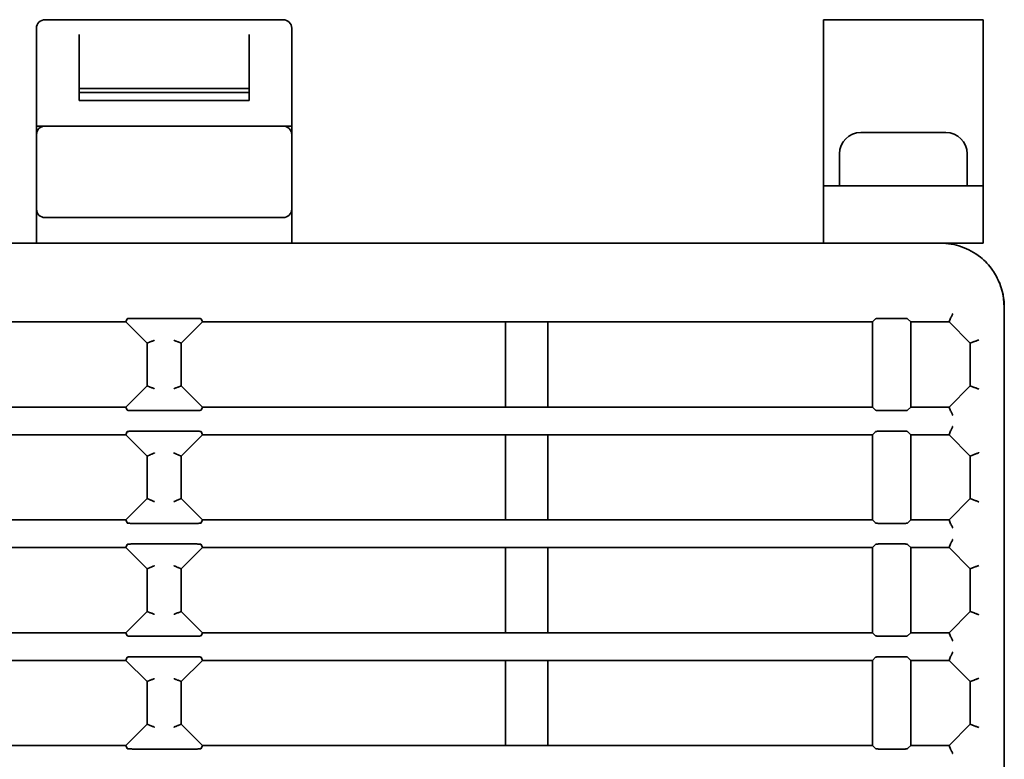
# Model space of a CAD drawing. Header units: millimetres. Extents: x 108 to 291, y 38 to 239.
# Tile 6 of 11: x 125 to 148, y 91 to 108. Entities that reach past the tile are written whole.
import ezdxf

# ---------------------------------------------------------------- set-up
doc = ezdxf.new("R2010")
doc.units = ezdxf.units.MM

msp = doc.modelspace()

# ---------------------------------------------------------------- linework, layer by layer
at = {"color": 7, "linetype": 'Continuous', "lineweight": 35}
for p, q in [((125.008, 107.841), (125.008, 108.107)), ((130.808, 108.307), (125.208, 108.307)), ((131.008, 108.107), (131.008, 107.841)), ((143.508, 108.307), (147.258, 108.307)), ((143.508, 108.307), (143.508, 108.29)), ((143.508, 108.29), (143.508, 108.039)), ((147.258, 108.307), (147.258, 108.29)), ((147.258, 108.29), (147.258, 108.039)), ((126.008, 107.963), (126.008, 106.688)), ((130.008, 107.963), (130.008, 106.688)), ((143.508, 108.039), (143.508, 107.748)), ((147.258, 108.039), (147.258, 107.748)), ((125.008, 105.807), (125.008, 107.841)), ((131.008, 107.841), (131.008, 105.807)), ((143.508, 107.748), (143.508, 104.707)), ((147.258, 107.748), (147.258, 104.707)), ((126.008, 106.688), (130.008, 106.688)), ((126.008, 106.688), (126.008, 106.597)), ((130.008, 106.597), (126.008, 106.597)), ((126.008, 106.597), (126.008, 106.409)), ((130.008, 106.688), (130.008, 106.597)), ((130.008, 106.409), (130.008, 106.597)), ((130.008, 106.409), (126.008, 106.409)), ((125.008, 105.807), (125.008, 105.607)), ((125.208, 105.807), (125.008, 105.807)), ((126.008, 105.807), (125.208, 105.807)), ((126.008, 105.807), (130.008, 105.807)), ((131.008, 105.807), (130.808, 105.807)), ((131.008, 105.807), (131.008, 105.607)), ((125.008, 103.857), (125.008, 105.607)), ((131.008, 105.607), (131.008, 103.857)), ((144.383, 105.657), (145.383, 105.657)), ((145.383, 105.657), (146.383, 105.657)), ((143.883, 105.157), (143.883, 104.407)), ((146.883, 104.407), (146.883, 105.157)), ((143.508, 104.707), (143.508, 104.407)), ((147.258, 104.707), (147.258, 104.407)), ((143.508, 104.407), (147.258, 104.407)), ((143.508, 104.407), (143.508, 104.107)), ((147.258, 104.407), (147.258, 104.107)), ((143.508, 104.107), (143.508, 103.357)), ((147.258, 104.107), (147.258, 103.357)), ((125.008, 103.057), (125.008, 103.857)), ((131.008, 103.857), (131.008, 103.057)), ((125.208, 103.657), (126.008, 103.657)), ((126.008, 103.657), (130.008, 103.657)), ((130.008, 103.657), (130.808, 103.657)), ((143.508, 103.357), (143.508, 103.057)), ((147.258, 103.357), (147.258, 103.057)), ((109.758, 103.057), (146.258, 103.057)), ((146.258, 103.057), (147.258, 103.057)), ((147.758, 101.557), (147.758, 42.945)), ((147.758, 101.557), (147.758, 101.557)), ((127.108, 101.207), (120.36, 101.207)), ((127.108, 101.207), (127.138, 101.28)), ((127.608, 100.707), (127.108, 101.207)), ((127.267, 101.291), (128.748, 101.291)), ((128.908, 101.207), (128.408, 100.707)), ((128.878, 101.28), (128.908, 101.207)), ((137.031, 101.207), (136.031, 101.207)), ((136.031, 99.207), (136.031, 101.207)), ((137.658, 101.207), (137.031, 101.207)), ((137.031, 99.207), (137.031, 101.207)), ((138.406, 101.207), (137.658, 101.207)), ((139.658, 101.207), (138.406, 101.207)), ((144.658, 101.207), (144.729, 101.279)), ((144.658, 101.207), (144.658, 99.207)), ((144.837, 101.291), (145.393, 101.291)), ((145.483, 101.282), (145.558, 101.207)), ((146.458, 101.207), (145.558, 101.207)), ((145.558, 99.207), (145.558, 101.207)), ((146.458, 101.207), (146.494, 101.298)), ((146.958, 100.707), (146.458, 101.207)), ((146.494, 101.298), (146.495, 101.299)), ((127.68, 100.738), (127.608, 100.707)), ((127.608, 100.707), (127.608, 99.707)), ((127.68, 100.738), (127.68, 100.738)), ((128.335, 100.738), (128.335, 100.738)), ((128.408, 100.707), (128.335, 100.738)), ((128.408, 99.707), (128.408, 100.707)), ((146.958, 100.707), (147.047, 100.745)), ((146.958, 99.707), (146.958, 100.707)), ((147.047, 100.745), (147.047, 100.745)), ((127.108, 99.207), (127.608, 99.707)), ((127.608, 99.707), (127.68, 99.677)), ((127.68, 99.677), (127.68, 99.677)), ((128.335, 99.677), (128.408, 99.707)), ((128.335, 99.677), (128.335, 99.677)), ((128.408, 99.707), (128.908, 99.207)), ((146.458, 99.207), (146.958, 99.707)), ((146.958, 99.707), (147.047, 99.67)), ((147.047, 99.67), (147.047, 99.67)), ((120.36, 99.207), (127.108, 99.207)), ((127.138, 99.135), (127.108, 99.207)), ((128.748, 99.124), (127.267, 99.124)), ((128.908, 99.207), (128.878, 99.135)), ((128.908, 99.207), (136.031, 99.207)), ((136.031, 99.207), (137.031, 99.207)), ((137.031, 99.207), (144.658, 99.207)), ((144.729, 99.136), (144.658, 99.207)), ((145.393, 99.124), (144.837, 99.124)), ((145.558, 99.207), (145.483, 99.133)), ((145.558, 99.207), (146.458, 99.207)), ((146.458, 99.207), (146.494, 99.117)), ((146.495, 99.116), (146.494, 99.117)), ((127.108, 98.557), (127.138, 98.63)), ((127.267, 98.641), (128.748, 98.641)), ((128.878, 98.63), (128.908, 98.557)), ((144.658, 98.557), (144.729, 98.629)), ((144.837, 98.641), (145.393, 98.641)), ((145.483, 98.632), (145.558, 98.557)), ((146.458, 98.557), (146.494, 98.648)), ((146.494, 98.648), (146.495, 98.649)), ((127.108, 98.557), (120.36, 98.557)), ((127.608, 98.057), (127.108, 98.557)), ((128.908, 98.557), (128.408, 98.057)), ((136.031, 98.557), (128.908, 98.557)), ((137.031, 98.557), (136.031, 98.557)), ((136.031, 96.557), (136.031, 98.557)), ((144.658, 98.557), (137.031, 98.557)), ((137.031, 96.557), (137.031, 98.557)), ((144.658, 98.557), (144.658, 96.557)), ((146.458, 98.557), (145.558, 98.557)), ((145.558, 96.557), (145.558, 98.557)), ((146.958, 98.057), (146.458, 98.557)), ((127.68, 98.088), (127.608, 98.057)), ((127.608, 98.057), (127.608, 97.057)), ((127.68, 98.088), (127.68, 98.088)), ((128.335, 98.088), (128.335, 98.088)), ((128.408, 98.057), (128.335, 98.088)), ((128.408, 97.057), (128.408, 98.057)), ((147.047, 98.095), (146.958, 98.057)), ((146.958, 97.057), (146.958, 98.057)), ((147.047, 98.095), (147.047, 98.095)), ((127.108, 96.557), (127.608, 97.057)), ((127.608, 97.057), (127.68, 97.027)), ((127.68, 97.027), (127.68, 97.027)), ((128.335, 97.027), (128.408, 97.057)), ((128.335, 97.027), (128.335, 97.027)), ((128.408, 97.057), (128.908, 96.557)), ((146.458, 96.557), (146.958, 97.057)), ((146.958, 97.057), (147.047, 97.02)), ((147.047, 97.02), (147.047, 97.02)), ((120.36, 96.557), (127.108, 96.557)), ((127.138, 96.485), (127.108, 96.557)), ((128.908, 96.557), (128.878, 96.485)), ((128.908, 96.557), (136.031, 96.557)), ((136.031, 96.557), (137.031, 96.557)), ((137.031, 96.557), (144.658, 96.557)), ((144.729, 96.486), (144.658, 96.557)), ((145.558, 96.557), (145.483, 96.483)), ((145.558, 96.557), (146.458, 96.557)), ((146.494, 96.467), (146.458, 96.557)), ((128.748, 96.474), (127.267, 96.474)), ((145.393, 96.474), (144.837, 96.474)), ((146.495, 96.466), (146.494, 96.467)), ((127.108, 95.907), (120.36, 95.907)), ((127.108, 95.907), (127.138, 95.98)), ((127.608, 95.407), (127.108, 95.907)), ((127.267, 95.991), (128.748, 95.991)), ((128.908, 95.907), (128.408, 95.407)), ((128.878, 95.98), (128.908, 95.907)), ((136.031, 95.907), (128.908, 95.907)), ((137.031, 95.907), (136.031, 95.907)), ((136.031, 93.907), (136.031, 95.907)), ((144.658, 95.907), (137.031, 95.907)), ((137.031, 93.907), (137.031, 95.907)), ((144.658, 95.907), (144.729, 95.979)), ((144.658, 95.907), (144.658, 93.907)), ((144.837, 95.991), (145.393, 95.991)), ((145.483, 95.982), (145.558, 95.907)), ((146.458, 95.907), (145.558, 95.907)), ((145.558, 93.907), (145.558, 95.907)), ((146.458, 95.907), (146.494, 95.998)), ((146.958, 95.407), (146.458, 95.907)), ((146.494, 95.998), (146.495, 95.999)), ((127.68, 95.438), (127.608, 95.407)), ((127.608, 95.407), (127.608, 94.407)), ((127.68, 95.438), (127.68, 95.438)), ((128.335, 95.438), (128.335, 95.438)), ((128.408, 95.407), (128.335, 95.438)), ((128.408, 94.407), (128.408, 95.407)), ((146.958, 95.407), (147.047, 95.445)), ((146.958, 94.407), (146.958, 95.407)), ((147.047, 95.445), (147.047, 95.445)), ((127.108, 93.907), (127.608, 94.407)), ((127.608, 94.407), (127.68, 94.377)), ((127.68, 94.377), (127.68, 94.377)), ((128.335, 94.377), (128.408, 94.407)), ((128.335, 94.377), (128.335, 94.377)), ((128.408, 94.407), (128.908, 93.907)), ((146.458, 93.907), (146.958, 94.407)), ((146.958, 94.407), (147.047, 94.37)), ((147.047, 94.37), (147.047, 94.37)), ((120.36, 93.907), (127.108, 93.907)), ((127.138, 93.835), (127.108, 93.907)), ((128.748, 93.824), (127.267, 93.824)), ((128.908, 93.907), (128.878, 93.835)), ((128.908, 93.907), (136.031, 93.907)), ((136.031, 93.907), (137.031, 93.907)), ((137.031, 93.907), (144.658, 93.907)), ((144.729, 93.836), (144.658, 93.907)), ((145.393, 93.824), (144.837, 93.824)), ((145.558, 93.907), (145.483, 93.833)), ((145.558, 93.907), (146.458, 93.907)), ((146.458, 93.907), (146.494, 93.817)), ((146.495, 93.816), (146.494, 93.817)), ((127.108, 93.257), (127.138, 93.33)), ((127.267, 93.341), (128.748, 93.341)), ((128.878, 93.33), (128.908, 93.257)), ((144.658, 93.257), (144.729, 93.329)), ((144.837, 93.341), (145.393, 93.341)), ((145.483, 93.332), (145.558, 93.257)), ((146.458, 93.257), (146.494, 93.348)), ((146.494, 93.348), (146.495, 93.349)), ((127.108, 93.257), (120.36, 93.257)), ((127.608, 92.757), (127.108, 93.257)), ((128.908, 93.257), (128.408, 92.757)), ((136.031, 93.257), (128.908, 93.257)), ((137.031, 93.257), (136.031, 93.257)), ((136.031, 91.257), (136.031, 93.257)), ((144.658, 93.257), (137.031, 93.257)), ((137.031, 91.257), (137.031, 93.257)), ((144.658, 93.257), (144.658, 91.257)), ((146.458, 93.257), (145.558, 93.257)), ((145.558, 91.257), (145.558, 93.257)), ((146.958, 92.757), (146.458, 93.257)), ((127.68, 92.788), (127.608, 92.757)), ((127.608, 92.757), (127.608, 91.757)), ((127.68, 92.788), (127.68, 92.788)), ((128.335, 92.788), (128.335, 92.788)), ((128.408, 92.757), (128.335, 92.788)), ((128.408, 91.757), (128.408, 92.757)), ((146.958, 92.757), (147.047, 92.795)), ((146.958, 91.757), (146.958, 92.757)), ((147.047, 92.795), (147.047, 92.795)), ((127.108, 91.257), (127.608, 91.757)), ((127.608, 91.757), (127.68, 91.727)), ((127.68, 91.727), (127.68, 91.727)), ((128.335, 91.727), (128.408, 91.757)), ((128.335, 91.727), (128.335, 91.727)), ((128.408, 91.757), (128.908, 91.257)), ((146.458, 91.257), (146.958, 91.757)), ((146.958, 91.757), (147.047, 91.72)), ((147.047, 91.72), (147.047, 91.72)), ((120.36, 91.257), (127.108, 91.257)), ((127.138, 91.185), (127.108, 91.257)), ((128.908, 91.257), (128.878, 91.185)), ((128.908, 91.257), (136.031, 91.257)), ((136.031, 91.257), (137.031, 91.257)), ((137.031, 91.257), (144.658, 91.257)), ((144.729, 91.186), (144.658, 91.257)), ((145.558, 91.257), (145.483, 91.183)), ((145.558, 91.257), (146.458, 91.257)), ((146.458, 91.257), (146.494, 91.167)), ((128.748, 91.174), (127.267, 91.174)), ((145.393, 91.174), (144.837, 91.174)), ((146.495, 91.166), (146.494, 91.167))]:
    msp.add_line(p, q, dxfattribs=at)
at = {"color": 7, "linetype": 'Continuous', "lineweight": 35, "flags": 128}
msp.add_lwpolyline([(147.758, 101.557), (147.729, 101.85), (147.644, 102.13)], dxfattribs=at)
at = {"color": 7, "linetype": 'Continuous', "lineweight": 35}
for centre, radius, start, end in [((125.208, 108.107), 0.2, 89.9998, 180), ((130.808, 108.107), 0.2, 0, 90), ((125.208, 105.607), 0.2, 90, 180), ((130.808, 105.607), 0.2, 360, 90), ((144.383, 105.157), 0.5, 90, 180), ((146.383, 105.157), 0.5, 0, 90), ((125.208, 103.857), 0.2, 180, 270), ((130.808, 103.857), 0.2, 270, 0)]:
    msp.add_arc(centre, radius, start, end, dxfattribs=at)
for points, knots in [([(130.008, 105.807), (130.122, 105.807), (130.357, 105.807), (130.625, 105.807), (130.782, 105.807), (130.799, 105.807), (130.808, 105.807)], [0, 0, 0, 0, 0.271211, 0.561882, 0.788553, 1, 1, 1, 1]), ([(146.258, 103.057), (146.259, 103.057), (146.425, 103.057), (146.754, 103.003), (147.172, 102.775), (147.483, 102.46), (147.599, 102.219), (147.652, 102.11)], [0, 0, 0, 0, 0.002787, 0.302737, 0.595393, 0.816504, 1, 1, 1, 1]), ([(147.652, 102.11), (147.701, 101.948), (147.755, 101.766), (147.757, 101.578), (147.758, 101.557)], [0, 0, 0, 0, 0.889052, 1, 1, 1, 1]), ([(146.544, 101.398), (146.544, 101.398), (146.542, 101.393), (146.535, 101.376), (146.524, 101.351), (146.511, 101.325), (146.501, 101.306), (146.497, 101.301), (146.495, 101.299)], [0, 0, 0, 0, 0.011177, 0.10997, 0.349518, 0.572264, 0.78596, 1, 1, 1, 1]), ([(127.138, 101.28), (127.139, 101.281), (127.142, 101.283), (127.159, 101.286), (127.188, 101.289), (127.227, 101.291), (127.255, 101.291), (127.267, 101.291)], [0, 0, 0, 0, 0.150714, 0.300865, 0.505968, 0.792043, 1, 1, 1, 1]), ([(128.748, 101.291), (128.765, 101.291), (128.796, 101.29), (128.836, 101.288), (128.861, 101.285), (128.875, 101.283), (128.877, 101.281), (128.878, 101.28)], [0, 0, 0, 0, 0.29414, 0.545421, 0.732961, 0.884287, 1, 1, 1, 1]), ([(144.658, 101.207), (143.025, 101.207), (141.359, 101.207), (139.691, 101.207), (139.658, 101.207)], [0, 0, 0, 0, 0.980094, 1, 1, 1, 1]), ([(144.729, 101.279), (144.731, 101.281), (144.736, 101.283), (144.757, 101.287), (144.785, 101.29), (144.814, 101.291), (144.831, 101.291), (144.837, 101.291)], [0, 0, 0, 0, 0.221132, 0.442292, 0.662627, 0.881357, 1, 1, 1, 1]), ([(145.393, 101.291), (145.404, 101.291), (145.426, 101.291), (145.454, 101.289), (145.475, 101.286), (145.48, 101.283), (145.483, 101.282)], [0, 0, 0, 0, 0.246784, 0.493539, 0.741125, 1, 1, 1, 1]), ([(127.68, 100.738), (127.683, 100.738), (127.687, 100.74), (127.706, 100.748), (127.732, 100.759), (127.758, 100.77), (127.774, 100.776), (127.779, 100.778), (127.779, 100.779)], [0, 0, 0, 0, 0.214037, 0.427727, 0.650529, 0.890246, 0.988835, 1, 1, 1, 1]), ([(128.236, 100.779), (128.236, 100.778), (128.242, 100.776), (128.258, 100.77), (128.283, 100.759), (128.309, 100.748), (128.328, 100.74), (128.333, 100.738), (128.335, 100.738)], [0, 0, 0, 0, 0.011165, 0.109754, 0.349471, 0.572273, 0.785963, 1, 1, 1, 1]), ([(147.156, 100.786), (147.156, 100.786), (147.148, 100.783), (147.129, 100.775), (147.101, 100.764), (147.075, 100.754), (147.055, 100.747), (147.05, 100.746), (147.047, 100.745)], [0, 0, 0, 0, 0.010628, 0.163513, 0.388, 0.596831, 0.798278, 1, 1, 1, 1]), ([(127.68, 99.677), (127.683, 99.676), (127.687, 99.674), (127.706, 99.667), (127.732, 99.656), (127.758, 99.645), (127.774, 99.639), (127.779, 99.637), (127.779, 99.636)], [0, 0, 0, 0, 0.214037, 0.427727, 0.650529, 0.890246, 0.988835, 1, 1, 1, 1]), ([(128.236, 99.636), (128.236, 99.637), (128.242, 99.639), (128.258, 99.645), (128.283, 99.656), (128.309, 99.667), (128.328, 99.674), (128.333, 99.676), (128.335, 99.677)], [0, 0, 0, 0, 0.011165, 0.109754, 0.349471, 0.572273, 0.785963, 1, 1, 1, 1]), ([(147.156, 99.628), (147.156, 99.629), (147.148, 99.632), (147.129, 99.64), (147.101, 99.651), (147.075, 99.661), (147.055, 99.668), (147.05, 99.669), (147.047, 99.67)], [0, 0, 0, 0, 0.010628, 0.163513, 0.388, 0.596831, 0.798278, 1, 1, 1, 1]), ([(127.267, 99.124), (127.25, 99.124), (127.219, 99.125), (127.18, 99.127), (127.154, 99.129), (127.141, 99.132), (127.139, 99.134), (127.138, 99.135)], [0, 0, 0, 0, 0.29414, 0.545421, 0.732961, 0.884287, 1, 1, 1, 1]), ([(128.878, 99.135), (128.876, 99.134), (128.873, 99.132), (128.856, 99.129), (128.827, 99.126), (128.788, 99.124), (128.76, 99.124), (128.748, 99.124)], [0, 0, 0, 0, 0.1507141, 0.3008646, 0.5059681, 0.7920434, 1, 1, 1, 1]), ([(144.837, 99.124), (144.826, 99.124), (144.803, 99.124), (144.772, 99.126), (144.747, 99.129), (144.733, 99.133), (144.73, 99.135), (144.729, 99.136)], [0, 0, 0, 0, 0.217075, 0.434125, 0.651907, 0.871244, 1, 1, 1, 1]), ([(145.483, 99.133), (145.48, 99.132), (145.475, 99.129), (145.454, 99.126), (145.426, 99.124), (145.404, 99.124), (145.393, 99.124)], [0, 0, 0, 0, 0.250691, 0.501428, 0.750937, 1, 1, 1, 1]), ([(146.495, 99.116), (146.497, 99.114), (146.501, 99.109), (146.511, 99.09), (146.524, 99.064), (146.535, 99.039), (146.542, 99.022), (146.544, 99.017), (146.544, 99.017)], [0, 0, 0, 0, 0.21404, 0.427736, 0.650482, 0.89003, 0.988823, 1, 1, 1, 1]), ([(127.138, 98.63), (127.139, 98.631), (127.142, 98.633), (127.159, 98.636), (127.188, 98.639), (127.227, 98.641), (127.255, 98.641), (127.267, 98.641)], [0, 0, 0, 0, 0.150714, 0.300865, 0.505968, 0.792043, 1, 1, 1, 1]), ([(128.748, 98.641), (128.765, 98.641), (128.796, 98.64), (128.836, 98.638), (128.861, 98.635), (128.875, 98.633), (128.877, 98.631), (128.878, 98.63)], [0, 0, 0, 0, 0.29414, 0.545421, 0.732961, 0.884287, 1, 1, 1, 1]), ([(144.729, 98.629), (144.731, 98.631), (144.736, 98.633), (144.757, 98.637), (144.785, 98.64), (144.814, 98.641), (144.831, 98.641), (144.837, 98.641)], [0, 0, 0, 0, 0.221132, 0.442292, 0.662627, 0.881357, 1, 1, 1, 1]), ([(145.393, 98.641), (145.404, 98.641), (145.426, 98.641), (145.454, 98.639), (145.475, 98.636), (145.48, 98.633), (145.483, 98.632)], [0, 0, 0, 0, 0.246784, 0.493539, 0.741125, 1, 1, 1, 1]), ([(146.544, 98.748), (146.544, 98.748), (146.542, 98.743), (146.535, 98.726), (146.524, 98.701), (146.511, 98.675), (146.501, 98.656), (146.497, 98.651), (146.495, 98.649)], [0, 0, 0, 0, 0.011177, 0.10997, 0.349518, 0.572264, 0.78596, 1, 1, 1, 1]), ([(147.156, 98.136), (147.156, 98.136), (147.148, 98.133), (147.129, 98.125), (147.101, 98.114), (147.075, 98.104), (147.055, 98.097), (147.05, 98.096), (147.047, 98.095)], [0, 0, 0, 0, 0.010628, 0.163513, 0.388, 0.596831, 0.798278, 1, 1, 1, 1]), ([(127.68, 98.088), (127.683, 98.088), (127.687, 98.09), (127.706, 98.098), (127.732, 98.109), (127.758, 98.12), (127.774, 98.126), (127.779, 98.128), (127.779, 98.129)], [0, 0, 0, 0, 0.214037, 0.427727, 0.650529, 0.890246, 0.988835, 1, 1, 1, 1]), ([(128.236, 98.129), (128.236, 98.128), (128.242, 98.126), (128.258, 98.12), (128.283, 98.109), (128.309, 98.098), (128.328, 98.09), (128.333, 98.088), (128.335, 98.088)], [0, 0, 0, 0, 0.011165, 0.109754, 0.349471, 0.572273, 0.785963, 1, 1, 1, 1]), ([(127.68, 97.027), (127.683, 97.026), (127.687, 97.024), (127.706, 97.017), (127.732, 97.006), (127.758, 96.995), (127.774, 96.989), (127.779, 96.987), (127.779, 96.986)], [0, 0, 0, 0, 0.214037, 0.427727, 0.650529, 0.890246, 0.988835, 1, 1, 1, 1]), ([(128.236, 96.986), (128.236, 96.987), (128.242, 96.989), (128.258, 96.995), (128.283, 97.006), (128.309, 97.017), (128.328, 97.024), (128.333, 97.026), (128.335, 97.027)], [0, 0, 0, 0, 0.011165, 0.109754, 0.349471, 0.572273, 0.785963, 1, 1, 1, 1]), ([(147.047, 97.02), (147.05, 97.019), (147.055, 97.018), (147.075, 97.011), (147.101, 97.001), (147.129, 96.99), (147.148, 96.982), (147.156, 96.979), (147.156, 96.978)], [0, 0, 0, 0, 0.201722, 0.403169, 0.612, 0.836487, 0.989372, 1, 1, 1, 1]), ([(127.267, 96.474), (127.25, 96.474), (127.219, 96.475), (127.18, 96.477), (127.154, 96.479), (127.141, 96.482), (127.139, 96.484), (127.138, 96.485)], [0, 0, 0, 0, 0.29414, 0.545421, 0.732961, 0.884287, 1, 1, 1, 1]), ([(128.878, 96.485), (128.876, 96.484), (128.873, 96.482), (128.856, 96.479), (128.827, 96.476), (128.788, 96.474), (128.76, 96.474), (128.748, 96.474)], [0, 0, 0, 0, 0.150714, 0.300865, 0.505968, 0.792043, 1, 1, 1, 1]), ([(144.837, 96.474), (144.826, 96.474), (144.803, 96.474), (144.772, 96.476), (144.747, 96.479), (144.733, 96.483), (144.73, 96.485), (144.729, 96.486)], [0, 0, 0, 0, 0.217075, 0.434125, 0.651907, 0.871244, 1, 1, 1, 1]), ([(145.483, 96.483), (145.48, 96.482), (145.475, 96.479), (145.454, 96.476), (145.426, 96.474), (145.404, 96.474), (145.393, 96.474)], [0, 0, 0, 0, 0.250691, 0.501428, 0.750937, 1, 1, 1, 1]), ([(146.495, 96.466), (146.497, 96.464), (146.501, 96.459), (146.511, 96.44), (146.524, 96.414), (146.535, 96.389), (146.542, 96.372), (146.544, 96.367), (146.544, 96.367)], [0, 0, 0, 0, 0.21404, 0.427736, 0.650482, 0.89003, 0.988823, 1, 1, 1, 1]), ([(146.495, 95.999), (146.497, 96.001), (146.501, 96.006), (146.511, 96.025), (146.524, 96.051), (146.535, 96.076), (146.542, 96.093), (146.544, 96.098), (146.544, 96.098)], [0, 0, 0, 0, 0.21404, 0.427736, 0.650482, 0.89003, 0.988823, 1, 1, 1, 1]), ([(127.138, 95.98), (127.139, 95.981), (127.142, 95.983), (127.159, 95.986), (127.188, 95.989), (127.227, 95.991), (127.255, 95.991), (127.267, 95.991)], [0, 0, 0, 0, 0.150714, 0.300865, 0.505968, 0.792043, 1, 1, 1, 1]), ([(128.748, 95.991), (128.765, 95.991), (128.796, 95.99), (128.836, 95.988), (128.861, 95.985), (128.875, 95.983), (128.877, 95.981), (128.878, 95.98)], [0, 0, 0, 0, 0.29414, 0.545421, 0.732961, 0.884287, 1, 1, 1, 1]), ([(144.729, 95.979), (144.731, 95.981), (144.736, 95.983), (144.757, 95.987), (144.785, 95.99), (144.814, 95.991), (144.831, 95.991), (144.837, 95.991)], [0, 0, 0, 0, 0.221132, 0.442292, 0.662627, 0.881357, 1, 1, 1, 1]), ([(145.393, 95.991), (145.404, 95.991), (145.426, 95.991), (145.454, 95.989), (145.475, 95.986), (145.48, 95.983), (145.483, 95.982)], [0, 0, 0, 0, 0.246784, 0.493539, 0.741125, 1, 1, 1, 1]), ([(127.68, 95.438), (127.683, 95.438), (127.687, 95.44), (127.706, 95.448), (127.732, 95.459), (127.758, 95.47), (127.774, 95.476), (127.779, 95.478), (127.779, 95.479)], [0, 0, 0, 0, 0.214037, 0.427727, 0.650529, 0.890246, 0.988835, 1, 1, 1, 1]), ([(128.236, 95.479), (128.236, 95.478), (128.242, 95.476), (128.258, 95.47), (128.283, 95.459), (128.309, 95.448), (128.328, 95.44), (128.333, 95.438), (128.335, 95.438)], [0, 0, 0, 0, 0.011165, 0.109754, 0.349471, 0.572273, 0.785963, 1, 1, 1, 1]), ([(147.047, 95.445), (147.05, 95.446), (147.055, 95.447), (147.075, 95.454), (147.101, 95.464), (147.129, 95.475), (147.148, 95.483), (147.156, 95.486), (147.156, 95.486)], [0, 0, 0, 0, 0.2017223, 0.4031694, 0.6119995, 0.8364873, 0.9893722, 1, 1, 1, 1]), ([(127.68, 94.377), (127.683, 94.376), (127.687, 94.374), (127.706, 94.367), (127.732, 94.356), (127.758, 94.345), (127.774, 94.339), (127.779, 94.337), (127.779, 94.336)], [0, 0, 0, 0, 0.214037, 0.427727, 0.650529, 0.890246, 0.988835, 1, 1, 1, 1]), ([(128.236, 94.336), (128.236, 94.337), (128.242, 94.339), (128.258, 94.345), (128.283, 94.356), (128.309, 94.367), (128.328, 94.374), (128.333, 94.376), (128.335, 94.377)], [0, 0, 0, 0, 0.011165, 0.109754, 0.349471, 0.572273, 0.785963, 1, 1, 1, 1]), ([(147.047, 94.37), (147.05, 94.369), (147.055, 94.368), (147.075, 94.361), (147.101, 94.351), (147.129, 94.34), (147.148, 94.332), (147.156, 94.329), (147.156, 94.328)], [0, 0, 0, 0, 0.201722, 0.403169, 0.612, 0.836487, 0.989372, 1, 1, 1, 1]), ([(127.267, 93.824), (127.25, 93.824), (127.219, 93.825), (127.18, 93.827), (127.154, 93.829), (127.141, 93.832), (127.139, 93.834), (127.138, 93.835)], [0, 0, 0, 0, 0.2941403, 0.5454206, 0.7329615, 0.8842866, 1, 1, 1, 1]), ([(128.878, 93.835), (128.876, 93.834), (128.873, 93.832), (128.856, 93.829), (128.827, 93.826), (128.788, 93.824), (128.76, 93.824), (128.748, 93.824)], [0, 0, 0, 0, 0.150714, 0.300865, 0.505968, 0.792043, 1, 1, 1, 1]), ([(144.837, 93.824), (144.826, 93.824), (144.803, 93.824), (144.772, 93.826), (144.747, 93.829), (144.733, 93.833), (144.73, 93.835), (144.729, 93.836)], [0, 0, 0, 0, 0.217075, 0.434125, 0.651907, 0.871244, 1, 1, 1, 1]), ([(145.483, 93.833), (145.48, 93.832), (145.475, 93.829), (145.454, 93.826), (145.426, 93.824), (145.404, 93.824), (145.393, 93.824)], [0, 0, 0, 0, 0.250691, 0.501428, 0.750937, 1, 1, 1, 1]), ([(146.544, 93.717), (146.544, 93.717), (146.542, 93.722), (146.535, 93.739), (146.524, 93.764), (146.511, 93.79), (146.501, 93.809), (146.497, 93.814), (146.495, 93.816)], [0, 0, 0, 0, 0.0111775, 0.1099697, 0.3495182, 0.5722636, 0.78596, 1, 1, 1, 1]), ([(127.138, 93.33), (127.139, 93.331), (127.142, 93.333), (127.159, 93.336), (127.188, 93.339), (127.227, 93.341), (127.255, 93.341), (127.267, 93.341)], [0, 0, 0, 0, 0.150714, 0.300865, 0.505968, 0.792043, 1, 1, 1, 1]), ([(128.748, 93.341), (128.765, 93.341), (128.796, 93.34), (128.836, 93.338), (128.861, 93.335), (128.875, 93.333), (128.877, 93.331), (128.878, 93.33)], [0, 0, 0, 0, 0.29414, 0.545421, 0.732961, 0.884287, 1, 1, 1, 1]), ([(144.729, 93.329), (144.731, 93.331), (144.736, 93.333), (144.757, 93.337), (144.785, 93.34), (144.814, 93.341), (144.831, 93.341), (144.837, 93.341)], [0, 0, 0, 0, 0.221132, 0.442292, 0.662627, 0.881357, 1, 1, 1, 1]), ([(145.393, 93.341), (145.404, 93.341), (145.426, 93.341), (145.454, 93.339), (145.475, 93.336), (145.48, 93.333), (145.483, 93.332)], [0, 0, 0, 0, 0.246784, 0.493539, 0.741125, 1, 1, 1, 1]), ([(146.544, 93.448), (146.544, 93.448), (146.542, 93.443), (146.535, 93.426), (146.524, 93.401), (146.511, 93.375), (146.501, 93.356), (146.497, 93.351), (146.495, 93.349)], [0, 0, 0, 0, 0.011177, 0.10997, 0.349518, 0.572264, 0.78596, 1, 1, 1, 1]), ([(127.68, 92.788), (127.683, 92.788), (127.687, 92.79), (127.706, 92.798), (127.732, 92.809), (127.758, 92.82), (127.774, 92.826), (127.779, 92.828), (127.779, 92.829)], [0, 0, 0, 0, 0.214037, 0.427727, 0.650529, 0.890246, 0.988835, 1, 1, 1, 1]), ([(128.236, 92.829), (128.236, 92.828), (128.242, 92.826), (128.258, 92.82), (128.283, 92.809), (128.309, 92.798), (128.328, 92.79), (128.333, 92.788), (128.335, 92.788)], [0, 0, 0, 0, 0.011165, 0.109754, 0.349471, 0.572273, 0.785963, 1, 1, 1, 1]), ([(147.156, 92.836), (147.156, 92.836), (147.148, 92.833), (147.129, 92.825), (147.101, 92.814), (147.075, 92.804), (147.055, 92.797), (147.05, 92.796), (147.047, 92.795)], [0, 0, 0, 0, 0.010628, 0.163513, 0.388, 0.596831, 0.798278, 1, 1, 1, 1]), ([(127.68, 91.727), (127.683, 91.726), (127.687, 91.724), (127.706, 91.717), (127.732, 91.706), (127.758, 91.695), (127.774, 91.689), (127.779, 91.687), (127.779, 91.686)], [0, 0, 0, 0, 0.214037, 0.427727, 0.650529, 0.890246, 0.988835, 1, 1, 1, 1]), ([(128.236, 91.686), (128.236, 91.687), (128.242, 91.689), (128.258, 91.695), (128.283, 91.706), (128.309, 91.717), (128.328, 91.724), (128.333, 91.726), (128.335, 91.727)], [0, 0, 0, 0, 0.011165, 0.109754, 0.349471, 0.572273, 0.785963, 1, 1, 1, 1]), ([(147.156, 91.678), (147.156, 91.679), (147.148, 91.682), (147.129, 91.69), (147.101, 91.701), (147.075, 91.711), (147.055, 91.718), (147.05, 91.719), (147.047, 91.72)], [0, 0, 0, 0, 0.010628, 0.163513, 0.388, 0.596831, 0.798278, 1, 1, 1, 1]), ([(127.267, 91.174), (127.25, 91.174), (127.219, 91.175), (127.18, 91.177), (127.154, 91.179), (127.141, 91.182), (127.139, 91.184), (127.138, 91.185)], [0, 0, 0, 0, 0.29414, 0.545421, 0.732961, 0.884287, 1, 1, 1, 1]), ([(128.878, 91.185), (128.876, 91.184), (128.873, 91.182), (128.856, 91.179), (128.827, 91.176), (128.788, 91.174), (128.76, 91.174), (128.748, 91.174)], [0, 0, 0, 0, 0.150714, 0.300865, 0.505968, 0.792043, 1, 1, 1, 1]), ([(144.837, 91.174), (144.826, 91.174), (144.803, 91.174), (144.772, 91.176), (144.747, 91.179), (144.733, 91.183), (144.73, 91.185), (144.729, 91.186)], [0, 0, 0, 0, 0.217075, 0.434125, 0.651907, 0.871244, 1, 1, 1, 1]), ([(145.483, 91.183), (145.48, 91.182), (145.475, 91.179), (145.454, 91.176), (145.426, 91.174), (145.404, 91.174), (145.393, 91.174)], [0, 0, 0, 0, 0.250691, 0.501428, 0.750937, 1, 1, 1, 1]), ([(146.544, 91.067), (146.544, 91.067), (146.542, 91.072), (146.535, 91.089), (146.524, 91.114), (146.511, 91.14), (146.501, 91.159), (146.497, 91.164), (146.495, 91.166)], [0, 0, 0, 0, 0.0111775, 0.1099697, 0.3495182, 0.5722636, 0.78596, 1, 1, 1, 1])]:
    msp.add_open_spline(points, degree=3, knots=knots, dxfattribs=at)
msp.add_open_spline([(136.031, 101.207), (134.844, 101.207), (132.47, 101.207), (130.095, 101.207), (128.908, 101.207)], degree=3, dxfattribs=at)

doc.saveas('drawing.dxf')
